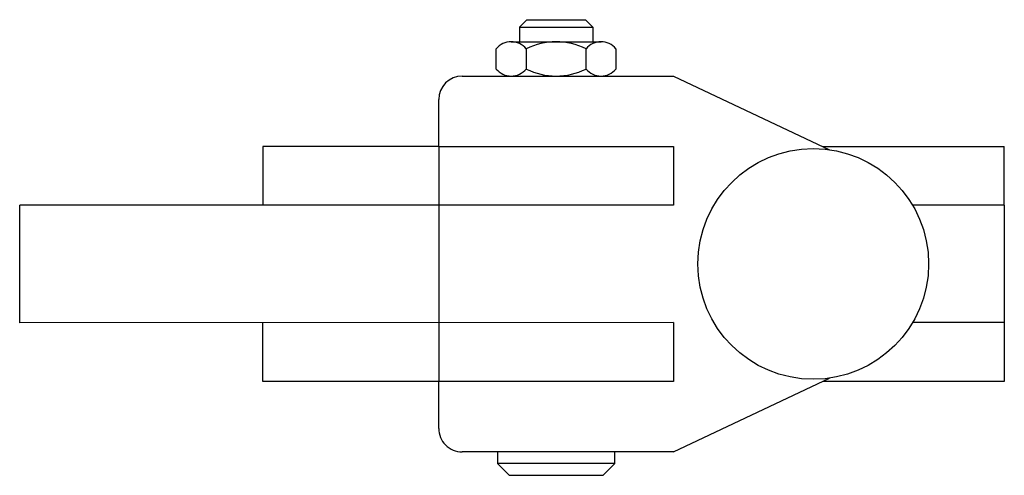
# Model space of a CAD drawing. Extents: x 397 to 531, y 427 to 489.
import ezdxf

# ---------------------------------------------------------------- set-up
doc = ezdxf.new("R2010")
doc.units = 0
doc.layers.get('0').update_dxf_attribs({"linetype": 'CONTINUOUS'})

msp = doc.modelspace()

# ---------------------------------------------------------------- linework, layer by layer
for p, q in [((464.922404, 488.218397), (465.922404, 489.218397)), ((465.922404, 489.218397), (473.922404, 489.218397)), ((473.922404, 489.218397), (474.922404, 488.218397)), ((464.922404, 488.218397), (474.922404, 488.218397)), ((464.922404, 488.218397), (464.922404, 486.218397)), ((474.922404, 488.218397), (474.922404, 486.218397)), ((461.772604, 482.506797), (461.772604, 485.259596)), ((463.810054, 486.218397), (476.034755, 486.218397)), ((465.847504, 485.259597), (465.847504, 482.506797)), ((473.997304, 482.506797), (473.997304, 485.259597)), ((478.072205, 485.259597), (478.072205, 482.506797)), ((457.138399, 481.547997), (485.902404, 481.547996)), ((463.810054, 481.547997), (476.034754, 481.547997)), ((485.902404, 481.547996), (507.134628, 471.52336)), ((453.942404, 471.96), (453.942404, 478.352003)), ((430.000029, 471.960029), (430.000029, 463.970014)), ((453.942404, 471.96), (430.000029, 471.960029)), ((453.942404, 471.96), (485.902404, 471.959999)), ((453.942404, 471.96), (453.942404, 440)), ((485.902404, 471.959999), (485.902404, 463.970014)), ((506.209824, 471.959999), (530.922404, 471.959999)), ((530.922404, 463.970013), (530.922404, 471.959999)), ((396.922404, 447.970015), (396.922404, 463.970015)), ((485.902404, 463.970014), (396.922404, 463.970015)), ((530.922404, 463.970013), (518.437175, 463.97)), ((530.922404, 463.970013), (530.922404, 447.989999)), ((485.902404, 447.990014), (396.922404, 447.970015)), ((430, 440), (429.998207, 447.977449)), ((485.902404, 447.990014), (485.902404, 439.999999)), ((530.922404, 447.989999), (518.437207, 447.99)), ((530.922404, 447.989999), (530.922404, 439.999999)), ((453.942404, 440), (430, 440)), ((453.942404, 433.607997), (453.942404, 440)), ((485.902404, 439.999999), (453.942404, 440)), ((485.902404, 430.412002), (507.134632, 440.436639)), ((530.922404, 439.999999), (506.209896, 440.000012)), ((485.902404, 430.412002), (457.138398, 430.412002)), ((461.932404, 430.412002), (461.932404, 428.815994)), ((477.912404, 428.814005), (477.912404, 430.412002)), ((477.912404, 428.815994), (461.932404, 428.815994)), ((461.932404, 428.815994), (463.530386, 427.217997)), ((476.314392, 427.217997), (477.912404, 428.815994)), ((477.912404, 428.815994), (477.912404, 428.814005)), ((463.530386, 427.217997), (476.314392, 427.217997))]:
    msp.add_line(p, q)
msp.add_circle((504.922404, 455.979999), 15.7)
for centre, radius, start, end in [((463.810054, 483.574026), 2.644305, 39.600744, 140.399236), ((469.922404, 477.080074), 9.138348, 63.518279, 116.481709), ((476.034755, 483.574026), 2.644306, 39.600744, 140.39925), ((463.810054, 484.192367), 2.644305, 219.600753, 320.399252), ((469.922404, 490.68632), 9.138348, 243.518289, 296.481709), ((476.034755, 484.192367), 2.644305, 219.600753, 320.399252), ((457.138399, 478.352002), 3.195995, 89.999989, 179.999982), ((457.138398, 433.607997), 3.195995, 179.999999, 270)]:
    msp.add_arc(centre, radius, start, end)

doc.saveas('drawing.dxf')
